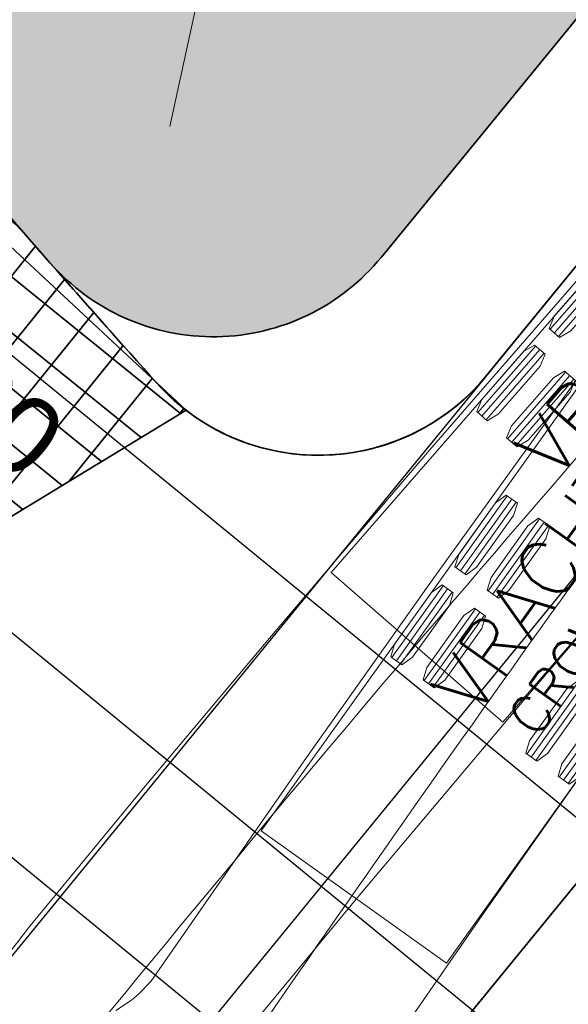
# Model space of a CAD drawing. Header units: metres. Extents: x 93008 to 98406, y 448779 to 454332.
# Tile 66 of 136: x 95638 to 95644, y 451692 to 451704. Entities that reach past the tile are written whole.
import ezdxf
from ezdxf.enums import TextEntityAlignment as Align

# ---------------------------------------------------------------- set-up
doc = ezdxf.new("R2010")
doc.units = ezdxf.units.M
doc.header["$MEASUREMENT"] = 0
doc.layers.add('B-PV-VW-MARKERING_PARKEERVAK-T', color=7, linetype='Continuous', lineweight=25, plot=False)
doc.layers.add('N-PV-VW-MARKERING_PARKEERVAK-T', color=7, linetype='Continuous', lineweight=25, plot=False)
for name, color, linetype, lineweight in [('N-PV-GR-BEPLANTING-A', 7, 'Continuous', 35), ('N-PV-GR-GROENSTROOK-G', 3, 'Continuous', 35), ('N-PV-GW-TALUD-G', 1, 'Continuous', 35), ('N-PV-GW-TALUDARCERING-G', 7, 'Continuous', 18), ('N-PV-VH-VERHARDING-LICHT_OPEN-A', 8, 'Continuous', 35), ('N-PV-VH-VERHARDING-LICHT_OPEN-G', 2, 'Continuous', 35), ('N-PV-VH-VERHARDING_CORTENSSTAAL-G', 32, 'Continuous', 35), ('N-PV-VH-VERHARDING_TEGEL-G', 252, 'Continuous', 35), ('N-PV-VW-MARKERING_PARKEERVAK-G', 7, 'Continuous', 35), ('N-PV-VW-MARKERING_PARKEERVAK-SCHEDING-G', 7, 'Continuous', 35), ('N-PV-VW-MARKERING_SYMBOOL-S', 1, 'Continuous', 25), ('X-XX-AL-PEIL-T18', 10, 'Continuous', 18), ('X-XX-AL-REFERENTIE_AUTOTURN-G', 7, 'Continuous', 18)]:
    doc.layers.add(name, color=color, linetype=linetype, lineweight=lineweight)
doc.layers.add('X-XX-AL-HULPLIJN-G', color=6, linetype='Continuous', plot=False)
doc.styles.add('peil', font='arial.ttf', dxfattribs={"height": 1.8})
doc.styles.get("Standard").update_dxf_attribs({"font": 'arial.ttf'})
doc.styles.add('TSText', font='Simplex.shx')

# ---------------------------------------------------------------- blocks, each defined once
blk = doc.blocks.new('-P')
at = {"layer": 'B-PV-VW-MARKERING_PARKEERVAK-T'}
blk.add_text('P', height=0.5, dxfattribs=at).set_placement((0, 0), align=Align.MIDDLE_CENTER)
blk = doc.blocks.new('inv')
at = {"layer": 'N-PV-VW-MARKERING_SYMBOOL-S'}
h = blk.add_hatch(color=256, dxfattribs=at)
h.dxf.hatch_style = 1
edge = h.paths.add_edge_path()
edge.add_line((-0.3503351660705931, 1.267145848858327), (-0.2630052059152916, 0.1989673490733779))
edge.add_line((-0.2630052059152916, 0.1989673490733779), (0.549895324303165, 0.1989673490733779))
edge.add_line((0.549895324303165, 0.1989673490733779), (0.8545774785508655, -0.5483634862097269))
edge.add_line((0.8545774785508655, -0.5483634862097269), (1.233737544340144, -0.4310641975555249))
edge.add_line((1.233737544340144, -0.4310641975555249), (1.154745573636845, -0.2393251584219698))
edge.add_line((1.154745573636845, -0.2393251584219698), (0.9600467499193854, -0.2949916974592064))
edge.add_line((0.9600467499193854, -0.2949916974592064), (0.6798479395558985, 0.3922858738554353))
edge.add_line((0.6798479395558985, 0.3922858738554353), (-0.06817309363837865, 0.3922858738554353))
edge.add_line((-0.06817309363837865, 0.3922858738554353), (-0.06817309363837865, 0.5502493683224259))
edge.add_line((-0.06817309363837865, 0.5502493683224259), (0.3759095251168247, 0.5502493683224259))
edge.add_line((0.3759095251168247, 0.5502493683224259), (0.3759095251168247, 0.7482466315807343))
edge.add_line((0.3759095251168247, 0.7482466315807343), (-0.129542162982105, 0.7482466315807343))
edge.add_line((-0.129542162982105, 0.7482466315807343), (-0.129542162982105, 1.179516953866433))
edge.add_arc((-0.1721892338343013, 1.394035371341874), 0.2187165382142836, 281.2440147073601, 575.4614546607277)
h = blk.add_hatch(color=256, dxfattribs=at)
h.dxf.hatch_style = 1
edge = h.paths.add_edge_path()
edge.add_line((-0.3607451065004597, 0.4468117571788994), (-0.3756553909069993, 0.7170167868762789))
edge.add_arc((3.941291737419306e-15, -6.689093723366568e-15), 0.8094628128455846, 117.6506885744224, 331.5950395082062)
edge.add_line((0.7120094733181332, -0.3850617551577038), (0.5662733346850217, -0.09545830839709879))
edge.add_arc((3.441691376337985e-15, -8.326672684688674e-17), 0.5742628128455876, 128.9165752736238, 350.43144643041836, ccw=False)
at = {"layer": 'N-PV-VW-MARKERING_SYMBOOL-S', "flags": 128}
for points in [[(-0.3503351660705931, 1.267145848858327), (-0.2630052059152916, 0.1989673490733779), (0.549895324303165, 0.1989673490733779), (0.8545774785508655, -0.5483634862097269), (1.233737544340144, -0.4310641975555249), (1.154745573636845, -0.2393251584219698), (0.9600467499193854, -0.2949916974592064), (0.6798479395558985, 0.3922858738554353), (-0.06817309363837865, 0.3922858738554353), (-0.06817309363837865, 0.5502493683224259), (0.3759095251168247, 0.5502493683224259), (0.3759095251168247, 0.7482466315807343), (-0.129542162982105, 0.7482466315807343), (-0.129542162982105, 1.179516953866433, 3.387743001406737)], [(-0.3607451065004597, 0.4468117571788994), (-0.3756553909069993, 0.7170167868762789, 1.350736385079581), (0.7120094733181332, -0.3850617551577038), (0.5662733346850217, -0.09545830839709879, -1.448431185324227)]]:
    blk.add_lwpolyline(points, format="xyb", close=True, dxfattribs=at)
blk = doc.blocks.new('*U46')
at = {"layer": 'N-PV-VW-MARKERING_PARKEERVAK-G'}
blk.add_lwpolyline([(95.98034076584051, 29.9323671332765), (106.4803407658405, 29.9323671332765), (106.4803407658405, 34.9323671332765), (95.98034076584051, 34.9323671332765)], close=True, dxfattribs=at)
at = {"layer": 'N-PV-VW-MARKERING_PARKEERVAK-SCHEDING-G'}
for p, q in [((99.48034076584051, 29.9323671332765), (99.48034076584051, 34.9323671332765)), ((102.9803407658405, 29.9323671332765), (102.9803407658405, 34.9323671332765)), ((106.4803407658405, 29.9323671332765), (106.4803407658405, 34.9323671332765))]:
    blk.add_line(p, q, dxfattribs=at)
at = {"layer": 'N-PV-VW-MARKERING_PARKEERVAK-T'}
for p in [(97.73676136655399, 30.6988806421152), (101.236761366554, 30.6988806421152), (104.736761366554, 30.6988806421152)]:
    blk.add_blockref('-P', p, dxfattribs=at)
at = {"layer": 'N-PV-VW-MARKERING_SYMBOOL-S'}
for p in [(97.61836606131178, 32.47720509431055), (101.1183660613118, 32.47720509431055), (104.6183660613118, 32.47720509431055)]:
    blk.add_blockref('inv', p, dxfattribs=at)
blk = doc.blocks.new('*U107')
at = {"layer": 'X-XX-AL-REFERENTIE_AUTOTURN-G', "color": 3, "linetype": 'Continuous', "ltscale": 0.3048, "transparency": 33554687, "flags": 128}
blk.add_lwpolyline([(95633.37178710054, 451693.6108672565), (95634.67030162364, 451695.2696724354), (95634.86052345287, 451695.5029755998), (95634.98056794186, 451695.6647522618), (95636.32667009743, 451697.2943022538), (95637.75577982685, 451698.9987988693), (95639.59820120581, 451701.1598378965), (95641.46194222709, 451703.305428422), (95642.67031986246, 451704.6754258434), (95643.95426146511, 451706.1133318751), (95645.05746130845, 451707.3335479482), (95645.2063916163, 451707.4712590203), (95645.29452719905, 451707.5952072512), (95647.27040269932, 451705.8746503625), (95645.2782709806, 451703.5869002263), (95642.34099494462, 451700.2125779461), (95640.68413021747, 451698.2849654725), (95638.7862772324, 451696.0365763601), (95636.85655043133, 451693.7047875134)], dxfattribs=at)
blk = doc.blocks.new('*U109')
at = {"layer": 'X-XX-AL-REFERENTIE_AUTOTURN-G', "color": 2, "linetype": 'Continuous', "ltscale": 0.3048, "transparency": 33554687}
for p, q in [((-6.887, 1.246500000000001), (-7.903, 1.246500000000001)), ((-5.617, 1.246500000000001), (-6.633, 1.246500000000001)), ((-6.887, 1.183000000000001), (-7.903, 1.183000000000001)), ((-5.617, 1.183000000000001), (-6.633, 1.183000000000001)), ((-6.887, 1.119500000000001), (-7.903, 1.119500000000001)), ((-5.617, 1.119500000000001), (-6.633, 1.119500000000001)), ((-6.887, 0.7893000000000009), (-7.903, 0.789300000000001)), ((-6.887, 0.7258000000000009), (-7.903, 0.725800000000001)), ((-5.617, 0.7893000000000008), (-6.633, 0.7893000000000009)), ((-5.617, 0.7258000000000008), (-6.633, 0.7258000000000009)), ((-6.887, 0.6623000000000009), (-7.903, 0.662300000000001)), ((-5.617, 0.6623000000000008), (-6.633, 0.6623000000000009)), ((-6.887, -0.6622999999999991), (-7.903, -0.662299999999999)), ((-5.617, -0.6622999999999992), (-6.633, -0.6622999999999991)), ((-6.887, -0.7257999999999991), (-7.903, -0.725799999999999)), ((-6.887, -0.7892999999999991), (-7.903, -0.789299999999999)), ((-5.617, -0.7257999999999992), (-6.633, -0.7257999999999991)), ((-5.617, -0.7892999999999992), (-6.633, -0.7892999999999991)), ((-6.887, -1.119499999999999), (-7.903, -1.119499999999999)), ((-5.617, -1.119499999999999), (-6.633, -1.119499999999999)), ((-6.887, -1.182999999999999), (-7.903, -1.182999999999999)), ((-5.617, -1.182999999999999), (-6.633, -1.182999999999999)), ((-6.887, -1.246499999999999), (-7.903, -1.246499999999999)), ((-5.617, -1.246499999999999), (-6.633, -1.246499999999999))]:
    blk.add_line(p, q, dxfattribs=at)
at = {"layer": 'X-XX-AL-REFERENTIE_AUTOTURN-G', "color": 254, "linetype": 'Continuous', "lineweight": 0, "ltscale": 0.3048, "transparency": 33554687}
blk.add_lwpolyline([(8.021436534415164e-17, 1.31), (-10.4, 1.310000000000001), (-10.4, -1.309999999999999), (0, -1.309999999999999), (8.021436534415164e-17, 1.31), (8.021436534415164e-17, 1.31)], close=True, dxfattribs=at)
at = {"layer": 'X-XX-AL-REFERENTIE_AUTOTURN-G', "color": 254, "linetype": 'Continuous', "ltscale": 0.3048, "transparency": 33554687, "flags": 128}
for points in [[(-6.887, 1.262248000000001), (-6.887, 1.103752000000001), (-7.02924, 1.056000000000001), (-7.760759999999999, 1.056000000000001), (-7.903, 1.103752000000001), (-7.903, 1.262248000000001), (-7.760759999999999, 1.310000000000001), (-7.02924, 1.310000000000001)], [(-5.617, 1.262248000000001), (-5.617, 1.103752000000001), (-5.75924, 1.056000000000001), (-6.49076, 1.056000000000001), (-6.633, 1.103752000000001), (-6.633, 1.262248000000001), (-6.49076, 1.310000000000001), (-5.75924, 1.310000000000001)], [(-6.887, 0.8050480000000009), (-6.887, 0.6465520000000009), (-7.02924, 0.5988000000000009), (-7.760759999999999, 0.5988000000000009), (-7.903, 0.646552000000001), (-7.903, 0.805048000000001), (-7.760759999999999, 0.8528000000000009), (-7.02924, 0.8528000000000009)], [(-5.617, 0.8050480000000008), (-5.617, 0.6465520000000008), (-5.75924, 0.5988000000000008), (-6.49076, 0.5988000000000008), (-6.633, 0.6465520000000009), (-6.633, 0.8050480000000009), (-6.49076, 0.8528000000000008), (-5.75924, 0.8528000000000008)], [(-6.887, -0.6465519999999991), (-6.887, -0.8050479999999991), (-7.02924, -0.8527999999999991), (-7.760759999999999, -0.8527999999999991), (-7.903, -0.805047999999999), (-7.903, -0.646551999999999), (-7.760759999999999, -0.5987999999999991), (-7.02924, -0.5987999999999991)], [(-5.617, -0.6465519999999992), (-5.617, -0.8050479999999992), (-5.75924, -0.8527999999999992), (-6.49076, -0.8527999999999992), (-6.633, -0.8050479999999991), (-6.633, -0.6465519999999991), (-6.49076, -0.5987999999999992), (-5.75924, -0.5987999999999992)], [(-6.887, -1.103751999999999), (-6.887, -1.262247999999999), (-7.02924, -1.309999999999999), (-7.760759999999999, -1.309999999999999), (-7.903, -1.262247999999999), (-7.903, -1.103751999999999), (-7.760759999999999, -1.055999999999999), (-7.02924, -1.055999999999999)], [(-5.617, -1.103751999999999), (-5.617, -1.262247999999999), (-5.75924, -1.309999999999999), (-6.49076, -1.309999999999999), (-6.633, -1.262247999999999), (-6.633, -1.103751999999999), (-6.49076, -1.055999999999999), (-5.75924, -1.055999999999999)]]:
    blk.add_lwpolyline(points, close=True, dxfattribs=at)
blk = doc.blocks.new('*U108')
at = {"layer": 'X-XX-AL-REFERENTIE_AUTOTURN-G', "color": 2, "linetype": 'Continuous', "ltscale": 0.3048, "transparency": 33554687}
for p, q in [((-0.5975558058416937, 1.198275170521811), (-1.278107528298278, 0.4438844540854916)), ((-0.5504063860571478, 1.155740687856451), (-1.230958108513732, 0.4013499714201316)), ((-0.5032569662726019, 1.113206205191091), (-1.183808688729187, 0.3588154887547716)), ((1.183849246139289, -0.3588624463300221), (0.5032060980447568, -1.113170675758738)), ((1.230993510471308, -0.4014026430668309), (0.5503503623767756, -1.155710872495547)), ((1.278137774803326, -0.4439428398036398), (0.5974946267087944, -1.198251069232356))]:
    blk.add_line(p, q, dxfattribs=at)
at = {"layer": 'X-XX-AL-REFERENTIE_AUTOTURN-G', "color": 254, "linetype": 'Continuous', "ltscale": 0.3048, "transparency": 33554687, "flags": 128}
for points in [[(-0.6092488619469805, 1.208823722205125), (-0.4915639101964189, 1.102657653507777), (-0.5513847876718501, 0.9650570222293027), (-1.041382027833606, 0.4218957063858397), (-1.172115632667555, 0.3482669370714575), (-1.289800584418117, 0.4544330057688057), (-1.229979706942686, 0.5920336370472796), (-0.7399824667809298, 1.135194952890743)], [(1.172157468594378, -0.348312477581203), (1.289829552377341, -0.4544928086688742), (1.22999199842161, -0.5920861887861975), (0.7399289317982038, -1.135188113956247), (0.6091864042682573, -1.20880103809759), (0.4915143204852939, -1.102620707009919), (0.5513518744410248, -0.9650273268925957), (1.041414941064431, -0.4219254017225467)]]:
    blk.add_lwpolyline(points, close=True, dxfattribs=at)
at = {"rotation": 48.95123723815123}
blk.add_blockref('*U109', (0.9193815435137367, 1.055811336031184), dxfattribs=at)
at = {"layer": 'X-XX-AL-REFERENTIE_AUTOTURN-G', "color": 4, "transparency": 33554687, "style": 'TSText'}
for s, height, p in [('VRACHTAUTO', 0.655, (-2.781966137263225, -2.616292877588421)), ('CROW 2004 (NL)', 0.4366666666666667, (-2.164505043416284, -3.153966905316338)), ('(c) 2020 Transoft Solutions, Inc. All rights reserved.', 0.0262, (-2.495464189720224, -2.865773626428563))]:
    blk.add_text(s, height=height, rotation=48.95123723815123, dxfattribs=at).set_placement(p, align=Align.MIDDLE_CENTER)
blk = doc.blocks.new('*U86')
at = {"layer": 'X-XX-AL-REFERENTIE_AUTOTURN-G', "color": 6, "linetype": 'Continuous', "ltscale": 0.3048, "transparency": 33554687}
blk.add_arc((95873.19796560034, 451500.1195233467), 306.86068546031, 137.9422569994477, 140.8703036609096, dxfattribs=at)
for name, p in [('*U107', (0, 0)), ('*U108', (95645.36308340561, 451705.6791174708))]:
    blk.add_blockref(name, p)
blk = doc.blocks.new('*U133')
at = {"layer": 'X-XX-AL-REFERENTIE_AUTOTURN-G', "color": 3, "linetype": 'Continuous', "ltscale": 0.3048, "transparency": 33554687, "flags": 128}
blk.add_lwpolyline([(95635.9882881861, 451694.7148061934), (95636.16669441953, 451694.8340181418), (95636.2470361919, 451694.9002701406), (95636.38883101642, 451695.0469007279), (95638.18284088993, 451697.6238303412), (95639.64744518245, 451699.6927563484), (95641.24925612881, 451701.9140125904), (95642.87061465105, 451704.1198135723), (95643.49031920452, 451704.9508124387), (95643.62557075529, 451705.1019744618), (95643.70698083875, 451705.2414333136), (95645.83874549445, 451703.7182854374), (95641.288808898, 451697.3473398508), (95640.2341410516, 451695.8508037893), (95639.13167361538, 451694.2652531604)], dxfattribs=at)
blk = doc.blocks.new('*U135')
at = {"layer": 'X-XX-AL-REFERENTIE_AUTOTURN-G', "color": 2, "linetype": 'Continuous', "ltscale": 0.3048, "transparency": 33554687}
for p, q in [((-6.887, 1.246500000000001), (-7.903, 1.246500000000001)), ((-5.617, 1.246500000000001), (-6.633, 1.246500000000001)), ((-6.887, 1.183000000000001), (-7.903, 1.183000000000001)), ((-5.617, 1.183000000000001), (-6.633, 1.183000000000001)), ((-6.887, 1.119500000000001), (-7.903, 1.119500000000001)), ((-5.617, 1.119500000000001), (-6.633, 1.119500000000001)), ((-6.887, 0.7893000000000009), (-7.903, 0.789300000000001)), ((-6.887, 0.7258000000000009), (-7.903, 0.725800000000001)), ((-5.617, 0.7893000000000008), (-6.633, 0.7893000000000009)), ((-5.617, 0.7258000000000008), (-6.633, 0.7258000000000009)), ((-6.887, 0.6623000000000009), (-7.903, 0.662300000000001)), ((-5.617, 0.6623000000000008), (-6.633, 0.6623000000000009)), ((-6.887, -0.6622999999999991), (-7.903, -0.662299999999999)), ((-5.617, -0.6622999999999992), (-6.633, -0.6622999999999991)), ((-6.887, -0.7257999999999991), (-7.903, -0.725799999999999)), ((-6.887, -0.7892999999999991), (-7.903, -0.789299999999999)), ((-5.617, -0.7257999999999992), (-6.633, -0.7257999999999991)), ((-5.617, -0.7892999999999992), (-6.633, -0.7892999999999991)), ((-6.887, -1.119499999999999), (-7.903, -1.119499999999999)), ((-5.617, -1.119499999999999), (-6.633, -1.119499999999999)), ((-6.887, -1.182999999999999), (-7.903, -1.182999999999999)), ((-5.617, -1.182999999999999), (-6.633, -1.182999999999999)), ((-6.887, -1.246499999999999), (-7.903, -1.246499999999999)), ((-5.617, -1.246499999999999), (-6.633, -1.246499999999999))]:
    blk.add_line(p, q, dxfattribs=at)
at = {"layer": 'X-XX-AL-REFERENTIE_AUTOTURN-G', "color": 254, "linetype": 'Continuous', "lineweight": 0, "ltscale": 0.3048, "transparency": 33554687}
blk.add_lwpolyline([(8.021436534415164e-17, 1.31), (-10.4, 1.310000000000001), (-10.4, -1.309999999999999), (0, -1.309999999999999), (8.021436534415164e-17, 1.31), (8.021436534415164e-17, 1.31)], close=True, dxfattribs=at)
at = {"layer": 'X-XX-AL-REFERENTIE_AUTOTURN-G', "color": 254, "linetype": 'Continuous', "ltscale": 0.3048, "transparency": 33554687, "flags": 128}
for points in [[(-6.887, 1.262248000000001), (-6.887, 1.103752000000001), (-7.02924, 1.056000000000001), (-7.760759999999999, 1.056000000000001), (-7.903, 1.103752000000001), (-7.903, 1.262248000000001), (-7.760759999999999, 1.310000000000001), (-7.02924, 1.310000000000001)], [(-5.617, 1.262248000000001), (-5.617, 1.103752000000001), (-5.75924, 1.056000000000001), (-6.49076, 1.056000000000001), (-6.633, 1.103752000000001), (-6.633, 1.262248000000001), (-6.49076, 1.310000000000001), (-5.75924, 1.310000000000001)], [(-6.887, 0.8050480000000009), (-6.887, 0.6465520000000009), (-7.02924, 0.5988000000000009), (-7.760759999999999, 0.5988000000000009), (-7.903, 0.646552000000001), (-7.903, 0.805048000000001), (-7.760759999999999, 0.8528000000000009), (-7.02924, 0.8528000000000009)], [(-5.617, 0.8050480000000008), (-5.617, 0.6465520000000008), (-5.75924, 0.5988000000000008), (-6.49076, 0.5988000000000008), (-6.633, 0.6465520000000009), (-6.633, 0.8050480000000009), (-6.49076, 0.8528000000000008), (-5.75924, 0.8528000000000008)], [(-6.887, -0.6465519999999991), (-6.887, -0.8050479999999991), (-7.02924, -0.8527999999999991), (-7.760759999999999, -0.8527999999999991), (-7.903, -0.805047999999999), (-7.903, -0.646551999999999), (-7.760759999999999, -0.5987999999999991), (-7.02924, -0.5987999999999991)], [(-5.617, -0.6465519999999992), (-5.617, -0.8050479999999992), (-5.75924, -0.8527999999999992), (-6.49076, -0.8527999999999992), (-6.633, -0.8050479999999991), (-6.633, -0.6465519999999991), (-6.49076, -0.5987999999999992), (-5.75924, -0.5987999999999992)], [(-6.887, -1.103751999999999), (-6.887, -1.262247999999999), (-7.02924, -1.309999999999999), (-7.760759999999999, -1.309999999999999), (-7.903, -1.262247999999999), (-7.903, -1.103751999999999), (-7.760759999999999, -1.055999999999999), (-7.02924, -1.055999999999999)], [(-5.617, -1.103751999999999), (-5.617, -1.262247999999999), (-5.75924, -1.309999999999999), (-6.49076, -1.309999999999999), (-6.633, -1.262247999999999), (-6.633, -1.103751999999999), (-6.49076, -1.055999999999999), (-5.75924, -1.055999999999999)]]:
    blk.add_lwpolyline(points, close=True, dxfattribs=at)
blk = doc.blocks.new('*U134')
at = {"layer": 'X-XX-AL-REFERENTIE_AUTOTURN-G', "color": 2, "linetype": 'Continuous', "ltscale": 0.3048, "transparency": 33554687}
for p, q in [((-0.7094661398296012, 1.135378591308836), (-1.314923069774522, 0.3194877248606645)), ((-0.6584729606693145, 1.097537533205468), (-1.263929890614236, 0.2816466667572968)), ((-0.6074797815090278, 1.059696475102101), (-1.212936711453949, 0.2438056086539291)), ((1.212983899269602, -0.2438507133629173), (0.6074229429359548, -1.059664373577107)), ((1.263972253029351, -0.2816982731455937), (0.6584112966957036, -1.097511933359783)), ((1.3149606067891, -0.3195458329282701), (0.7093996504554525, -1.13535949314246))]:
    blk.add_line(p, q, dxfattribs=at)
at = {"layer": 'X-XX-AL-REFERENTIE_AUTOTURN-G', "color": 254, "linetype": 'Continuous', "ltscale": 0.3048, "transparency": 33554687, "flags": 128}
for points in [[(-0.7221124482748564, 1.144763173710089), (-0.5948334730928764, 1.050311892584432), (-0.6412505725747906, 0.9076306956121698), (-1.077179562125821, 0.3201892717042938), (-1.200290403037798, 0.2344210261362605), (-1.327569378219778, 0.3288723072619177), (-1.281152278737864, 0.4715535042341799), (-0.8452232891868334, 1.058994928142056)], [(1.2003387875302, -0.2344645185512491), (1.327605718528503, -0.3289320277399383), (1.281170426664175, -0.4716073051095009), (0.8451665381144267, -1.058993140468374), (0.722044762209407, -1.14474568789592), (0.5947778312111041, -1.050278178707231), (0.6412131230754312, -0.9076029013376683), (1.07721701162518, -0.3202170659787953)]]:
    blk.add_lwpolyline(points, close=True, dxfattribs=at)
at = {"rotation": 54.45415711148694}
blk.add_blockref('*U135', (0.8138958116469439, 1.139110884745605), dxfattribs=at)
at = {"layer": 'X-XX-AL-REFERENTIE_AUTOTURN-G', "color": 4, "transparency": 33554687, "style": 'TSText'}
for s, height, p in [('VRACHTAUTO', 0.655, (-2.51825164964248, -2.871015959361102)), ('CROW 2004 (NL)', 0.4366666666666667, (-1.852075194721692, -3.346999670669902)), ('(c) 2020 Transoft Solutions, Inc. All rights reserved.', 0.0262, (-2.209145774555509, -3.091872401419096))]:
    blk.add_text(s, height=height, rotation=54.45415711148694, dxfattribs=at).set_placement(p, align=Align.MIDDLE_CENTER)
blk = doc.blocks.new('*U112')
at = {"layer": 'X-XX-AL-REFERENTIE_AUTOTURN-G', "color": 6, "linetype": 'Continuous', "ltscale": 0.3048, "transparency": 33554687}
blk.add_arc((95884.4955589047, 451524.8194702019), 299.5458206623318, 143.4179602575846, 145.7924887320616, dxfattribs=at)
for name, p in [('*U133', (0, 0)), ('*U134', (95643.95896735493, 451703.3407484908))]:
    blk.add_blockref(name, p)

msp = doc.modelspace()

# ---------------------------------------------------------------- hatches: boundary and pattern name
at = {"layer": 'N-PV-GR-BEPLANTING-A'}
h = msp.add_hatch(dxfattribs=at)
h.set_pattern_fill('SAND', color=256, scale=3, angle=-44.99999999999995)
h.set_pattern_definition([(315.0000000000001, (1.272792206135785, 0.5939696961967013), (2.163746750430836, -0.3394112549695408), [0, -0.72, 0, -0.96, 0, -1.68]), (325.0000000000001, (3.118340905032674, 0.7000357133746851), (2.462758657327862, 1.058923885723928), [0, -1.86, 0, -0.42, 0, -1.59]), (335.0000000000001, (2.184959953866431, 1.209152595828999), (2.506027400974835, 1.611932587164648), [0, -1.29, 0, -0.8699999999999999, 0, -1.89]), (345.0000000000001, (2.800142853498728, 0.1697056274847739), (1.745057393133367, 1.644376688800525), [0, -1.68, 0, -2.13, 0, -1.53]), (355.0000000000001, (2.227386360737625, 0.3181980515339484), (2.394213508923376, 1.205919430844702), [0, -1.23, 0, -0.9899999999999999, 0, -1.71]), (5.000000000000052, (2.906208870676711, -0.7848885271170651), (0.999698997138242, 1.653421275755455), [0, -0.36, 0, -2.37, 0, -1.41]), (15.00000000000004, (2.291025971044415, -0.5939696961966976), (1.971862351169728, 2.609264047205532), [0, -0.45, 0, -1.41, 0, -1.62]), (25.00000000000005, (1.569777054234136, -0.2969848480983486), (0.6131130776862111, 1.808560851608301), [0, -0.84, 0, -0.9599999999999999, 0, -2.19]), (35.00000000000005, (1.506137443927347, -0.6576093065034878), (0.7812364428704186, 2.231696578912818), [0, -1.08, 0, -1.29]), (45.00000000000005, (2.20617315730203, -1.781909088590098), (-0.4454772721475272, 2.397091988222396), [0, -1.65, 0, -0.9299999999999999, 0, -2.19]), (55.00000000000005, (0.6363961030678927, 0.2121320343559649), (-0.714931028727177, 1.855659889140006), [0, -0.8400000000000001, 0, -1.74, 0, -1.98]), (65.00000000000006, (1.060660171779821, 0.2121320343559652), (-0.2798065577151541, 2.381366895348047), [0, -1.44, 0, -1.14, 0, -1.59]), (75.00000000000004, (1.48492424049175, 0.2121320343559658), (-1.2453374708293, 2.538825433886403), [0, -1.98, 0, -0.63, 0, -2.28]), (85.00000000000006, (1.909188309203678, 0.2121320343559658), (-1.414361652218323, 1.388553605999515), [0, -1.14, 0, -0.42, 0, -2.34]), (95.00000000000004, (2.333452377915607, 0.2121320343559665), (-2.486851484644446, 1.920564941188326), [0, -0.33, 0, -1.74, 0, -1.44]), (105.0000000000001, (2.757716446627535, 0.2121320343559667), (-2.41098874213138, 1.000066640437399), [0, -0.8400000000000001, 0, -0.99, 0, -1.92]), (115, (3.181980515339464, 0.2121320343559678), (-3.276486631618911, 0.921648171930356), [0, -1.77, 0, -0.7199999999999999, 0, -1.23]), (125.0000000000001, (3.606244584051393, 0.2121320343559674), (-2.09640898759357, -0.03961510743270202), [0, -1.14, 0, -0.66, 0, -2.31])])
edge = h.paths.add_edge_path()
edge.add_line((95669.80074529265, 451735.1460577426), (95667.37742715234, 451737.1044339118))
edge.add_line((95667.37742715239, 451737.1044339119), (95665.80606422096, 451735.1600108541))
edge.add_line((95665.80606422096, 451735.1600108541), (95666.28495349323, 451734.7730020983))
edge.add_line((95666.28495349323, 451734.7730020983), (95650.30507959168, 451714.9993146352))
edge.add_arc((95646.41622159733, 451718.1420496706), 5.000000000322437, 263.09356292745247, 321.05699547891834, ccw=False)
edge.add_arc((95651.22615649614, 451757.8518032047), 44.99999999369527, 243.4946205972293, 263.09356292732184, ccw=False)
edge.add_arc((95630.0399999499, 451715.3689361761), 2.472594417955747, 63.49462059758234, 214.8890009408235)
edge.add_arc((95751.0510797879, 451799.7529035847), 150.0000000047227, 214.8890009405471, 221.2421910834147)
edge.add_arc((95640.1414544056, 451702.5145109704), 2.500000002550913, 221.242191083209, 320.7074838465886)
edge.add_line((95642.07626174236, 451700.931311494), (95648.07048178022, 451708.2567692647))
edge.add_line((95648.07048178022, 451708.2567692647), (95669.80074529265, 451735.1460577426))
at = {"layer": 'N-PV-VH-VERHARDING-LICHT_OPEN-A'}
h = msp.add_hatch(dxfattribs=at)
h.set_pattern_fill('ANSI37', color=256, scale=4, angle=-44.99999999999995)
h.set_pattern_definition([(321.0569954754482, (95605.26954660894, 451736.0074012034), (0.3142735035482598, 0.3888857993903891), []), (51.05699547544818, (95605.26954660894, 451736.0074012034), (-0.388885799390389, 0.3142735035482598), [])])
edge = h.paths.add_edge_path()
edge.add_line((95691.57154097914, 451766.0629284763), (95661.91642631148, 451790.0283620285))
edge.add_arc((95648.0883921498, 451772.9173868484), 22.00000000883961, 51.0569954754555, 69.39580322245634)
edge.add_arc((95653.01513511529, 451786.0218595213), 7.999999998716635, 69.39580322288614, 100.6054100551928)
edge.add_arc((95647.86189858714, 451813.5435628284), 19.9999999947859, 271.71568910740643, 280.60541005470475, ccw=False)
edge.add_arc((95648.38584769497, 451796.0514080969), 2.499999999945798, 159.3028235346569, 271.7156891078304, ccw=False)
edge.add_line((95646.04719407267, 451796.9349799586), (95646.3897878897, 451797.8417633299))
edge.add_line((95646.3897878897, 451797.8417633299), (95644.51886499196, 451798.5486208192))
edge.add_line((95644.51886499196, 451798.5486208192), (95644.20133363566, 451797.7081732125))
edge.add_arc((95642.79835930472, 451798.2375534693), 1.499526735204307, 232.547305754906, 339.32714885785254, ccw=False)
edge.add_arc((95661.16345423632, 451822.2123709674), 31.70000000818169, 193.823146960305, 232.5473057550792, ccw=False)
edge.add_arc((95604.64905219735, 451808.306891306), 26.50000001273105, 13.82314696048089, 36.53564190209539)
edge.add_arc((95628.35190940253, 451825.8689117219), 3.00000000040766, 159.3028235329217, 216.5356419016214, ccw=False)
edge.add_line((95625.54552505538, 451826.9291979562), (95625.6952940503, 451827.3256091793))
edge.add_line((95625.6952940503, 451827.3256091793), (95623.82437115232, 451828.0324666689))
edge.add_line((95623.82437115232, 451828.0324666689), (95623.51402654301, 451827.2110410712))
edge.add_arc((95620.70764219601, 451828.2713273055), 3.000000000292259, 264.2597440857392, 339.3028235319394, ccw=False)
edge.add_arc((95616.6068693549, 451787.4769199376), 38.00000012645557, 84.2597440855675, 124.546657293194)
edge.add_line((95595.05793742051, 451818.7761777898), (95596.19209173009, 451817.1288484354))
edge.add_arc((95616.60686930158, 451787.4769200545), 35.99999999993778, 83.89238061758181, 124.54665732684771, ccw=False)
edge.add_arc((95637.96345792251, 451735.4021177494), 89.60128104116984, 101.2799789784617, 113.6679445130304)
edge.add_arc((95606.827434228, 451806.439918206), 12.03955681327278, 113.6679445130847, 192.6323898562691)
edge.add_arc((95584.34558935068, 451801.4012845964), 10.99999999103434, -37.80994357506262, 12.63238985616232, ccw=False)
edge.add_arc((95589.48090544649, 451797.4164974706), 4.500000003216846, 264.61707664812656, 322.1900564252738, ccw=False)
edge.add_line((95589.05875329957, 451792.9363426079), (95588.73808621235, 451792.966558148))
edge.add_line((95588.73808621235, 451792.966558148), (95588.55046303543, 451790.9753782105))
edge.add_line((95588.55046303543, 451790.9753782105), (95590.9734838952, 451790.7470639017))
edge.add_arc((95590.78586071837, 451788.755883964), 2.000000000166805, -13.504645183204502, 84.61707663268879, ccw=False)
edge.add_arc((95578.14529787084, 451791.7916985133), 14.99999996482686, 340.87712679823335, 346.4953548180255, ccw=False)
edge.add_arc((95578.1452978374, 451791.7916985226), 14.99999999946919, 316.91313189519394, 340.87712680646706, ccw=False)
edge.add_arc((95578.14529800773, 451791.7916983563), 14.99999976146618, 315.0279413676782, 316.91313191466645, ccw=False)
edge.add_arc((95590.8775554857, 451779.0740490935), 2.995805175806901, 135.0576540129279, 218.4571861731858)
edge.add_arc((95678.49558118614, 451848.8452592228), 114.9999999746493, 218.5287854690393, 225.6390603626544)
edge.add_arc((95594.5944493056, 451763.0513196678), 5.000000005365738, 32.10124185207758, 45.639060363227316, ccw=False)
edge.add_line((95598.83000132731, 451765.708404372), (95600.11884994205, 451763.6539025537))
edge.add_arc((95589.95352510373, 451757.2768992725), 11.99999999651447, 11.603098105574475, 32.10124185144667, ccw=False)
edge.add_arc((95566.73784796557, 451752.5100969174), 35.70000146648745, -9.066396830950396, 11.603098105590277, ccw=False)
edge.add_arc((95599.02930851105, 451747.3572654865), 2.999999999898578, 258.99350302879, 350.9336031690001, ccw=False)
edge.add_arc((95612.01188920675, 451814.1064422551), 71.00000000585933, 245.84893109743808, 258.9935030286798, ccw=False)
edge.add_arc((95584.19010228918, 451752.0584916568), 3.000000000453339, 174.5842639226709, 245.8489301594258, ccw=False)
edge.add_arc((95568.26152498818, 451753.568599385), 13.00000000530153, 338.1934815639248, 354.5842642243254, ccw=False)
edge.add_arc((95589.68533323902, 451745.0056152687), 10.07172169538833, 158.2397241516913, 182.2053840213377)
edge.add_arc((95581.6209550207, 451744.6396341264), 1.999999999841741, 68.4867695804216, 180.6186894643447, ccw=False)
edge.add_arc((95539.08189156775, 451636.7210160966), 118.0000001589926, 60.00120711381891, 68.48676958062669, ccw=False)
edge.add_arc((95597.07977515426, 451737.1811850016), 1.99999999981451, -28.23188825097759, 60.001207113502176, ccw=False)
edge.add_arc((95586.5072913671, 451742.8576792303), 14.00000000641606, 310.45524532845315, 331.7681117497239, ccw=False)
edge.add_arc((95592.34697633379, 451736.0094619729), 5.000000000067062, 300.8574853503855, 310.45524532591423, ccw=False)
edge.add_line((95594.91149837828, 451731.7172333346), (95614.28549258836, 451715.8640250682))
edge.add_line((95614.28549258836, 451715.8640250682), (95616.00718750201, 451717.9680858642))
edge.add_arc((95618.32895630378, 451716.0682464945), 2.999999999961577, 43.65346851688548, 140.7074838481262, ccw=False)
edge.add_arc((95511.97034146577, 451614.5948753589), 149.9999999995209, 34.54277535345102, 43.65346851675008, ccw=False)
edge.add_arc((95633.4665482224, 451698.2305241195), 2.500000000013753, -58.73051882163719, 34.54277535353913, ccw=False)
edge.add_line((95634.76420799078, 451696.0936855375), (95639.82826766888, 451699.1689887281))
edge.add_arc((95641.35170371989, 451701.1511952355), 2.500000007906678, 221.950333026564, 232.4557169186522, ccw=False)
edge.add_arc((95751.05107979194, 451799.7529035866), 150.0000000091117, 214.8890009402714, 221.9503330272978, ccw=False)
edge.add_arc((95630.03999994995, 451715.3689361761), 2.472594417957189, 63.49462059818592, 214.8890009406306, ccw=False)
edge.add_arc((95651.226156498, 451757.8518032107), 44.9999999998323, 243.4946205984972, 263.0935629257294)
edge.add_arc((95646.4162215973, 451718.1420496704), 5.000000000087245, 263.0935629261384, 321.0569954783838)
edge.add_line((95650.30507959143, 451714.9993146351), (95666.28494877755, 451734.772996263))
edge.add_line((95666.28494877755, 451734.772996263), (95664.25051658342, 451736.4170993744))
edge.add_line((95664.25051658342, 451736.4170993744), (95664.24954115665, 451736.4178154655))
edge.add_line((95664.24954115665, 451736.4178154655), (95648.54233257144, 451716.981527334))
edge.add_line((95648.54233257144, 451716.981527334), (95645.36148006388, 451719.5520960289))
edge.add_line((95645.36148006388, 451719.5520960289), (95645.50604587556, 451719.7309834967))
edge.add_line((95645.50604587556, 451719.7309834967), (95642.78361194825, 451721.9310865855))
edge.add_line((95642.78361194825, 451721.9310865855), (95642.6390461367, 451721.7521991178))
edge.add_line((95642.6390461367, 451721.7521991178), (95642.17238317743, 451722.129327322))
edge.add_line((95642.17238317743, 451722.129327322), (95642.31694898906, 451722.3082147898))
edge.add_line((95642.31694898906, 451722.3082147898), (95637.33932742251, 451726.3308213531))
edge.add_line((95637.33932742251, 451726.3308213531), (95637.19464494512, 451726.1520281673))
edge.add_line((95637.19464494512, 451726.1520281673), (95636.72786532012, 451726.5292506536))
edge.add_line((95636.72786532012, 451726.5292506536), (95636.87243113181, 451726.7081381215))
edge.add_line((95636.87243113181, 451726.7081381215), (95634.77256448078, 451728.4051207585))
edge.add_line((95634.77256448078, 451728.4051207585), (95634.6282320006, 451728.2260447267))
edge.add_line((95634.6282320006, 451728.2260447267), (95634.14966913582, 451728.6127897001))
edge.add_line((95634.14966913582, 451728.6127897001), (95628.10933239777, 451721.1384046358))
edge.add_line((95628.10933239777, 451721.1384046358), (95612.4683455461, 451733.7784849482))
edge.add_line((95612.4683455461, 451733.7784849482), (95610.68641478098, 451731.5735024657))
edge.add_line((95610.68641478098, 451731.5735024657), (95608.77115221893, 451733.1212994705))
edge.add_line((95608.77115221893, 451733.1212994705), (95608.8968616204, 451733.2768537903))
edge.add_line((95608.8968616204, 451733.2768537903), (95607.28298555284, 451734.5810888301))
edge.add_line((95607.28298555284, 451734.5810888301), (95607.15727615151, 451734.4255345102))
edge.add_line((95607.15727615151, 451734.4255345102), (95605.2420135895, 451735.9733315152))
edge.add_line((95605.2420135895, 451735.9733315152), (95612.16231613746, 451744.536596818))
edge.add_line((95612.16231613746, 451744.536596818), (95612.23464889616, 451744.4781419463))
edge.add_line((95612.23464889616, 451744.4781419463), (95613.38174718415, 451745.897575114))
edge.add_line((95613.38174718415, 451745.897575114), (95606.3289143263, 451751.5972393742))
edge.add_line((95606.3289143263, 451751.5972393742), (95606.66543839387, 451752.0136582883))
edge.add_line((95606.66543839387, 451752.0136582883), (95606.66154953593, 451752.0168010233))
edge.add_line((95606.66154953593, 451752.0168010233), (95607.86157148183, 451753.5017225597))
edge.add_line((95607.86157148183, 451753.5017225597), (95609.15109038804, 451755.0894338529))
edge.add_line((95609.15109038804, 451755.0894338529), (95609.85108482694, 451754.5237415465))
edge.add_line((95609.85108482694, 451754.5237415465), (95611.64558653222, 451756.744279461))
edge.add_line((95611.64558653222, 451756.744279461), (95610.9455920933, 451757.3099717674))
edge.add_line((95610.9455920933, 451757.3099717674), (95611.53139790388, 451758.0348548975))
edge.add_line((95611.53139790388, 451758.0348548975), (95611.74139623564, 451757.8651472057))
edge.add_line((95611.74139623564, 451757.8651472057), (95613.02111794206, 451759.4486901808))
edge.add_line((95613.02111794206, 451759.4486901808), (95612.81111961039, 451759.6183978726))
edge.add_line((95612.81111961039, 451759.6183978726), (95614.71781695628, 451761.9777680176))
edge.add_line((95614.71781695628, 451761.9777680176), (95611.08562359, 451764.9130825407))
edge.add_line((95611.08562359, 451764.9130825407), (95611.13747871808, 451764.9772486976))
edge.add_line((95611.13747871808, 451764.9772486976), (95611.03247955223, 451765.0621025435))
edge.add_line((95611.03247955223, 451765.0621025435), (95611.0010522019, 451765.0232139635))
edge.add_line((95611.0010522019, 451765.0232139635), (95610.89994189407, 451765.1049250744))
edge.add_line((95610.89994189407, 451765.1049250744), (95608.78271641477, 451766.8840794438))
edge.add_line((95608.78271641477, 451766.8840794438), (95608.74940342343, 451766.8428575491))
edge.add_line((95608.74940342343, 451766.8428575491), (95608.54718280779, 451767.006279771))
edge.add_line((95608.54718280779, 451767.006279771), (95606.47273476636, 451768.7508640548))
edge.add_line((95606.47273476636, 451768.7508640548), (95606.43942177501, 451768.7096421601))
edge.add_line((95606.43942177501, 451768.7096421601), (95606.23720115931, 451768.8730643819))
edge.add_line((95606.23720115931, 451768.8730643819), (95604.13941997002, 451770.6365050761))
edge.add_line((95604.13941997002, 451770.6365050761), (95604.10610697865, 451770.5952831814))
edge.add_line((95604.10610697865, 451770.5952831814), (95603.90388636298, 451770.7587054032))
edge.add_line((95603.90388636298, 451770.7587054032), (95601.80610517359, 451772.5221460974))
edge.add_line((95601.80610517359, 451772.5221460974), (95601.77279218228, 451772.4809242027))
edge.add_line((95601.77279218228, 451772.4809242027), (95601.57057156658, 451772.6443464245))
edge.add_line((95601.57057156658, 451772.6443464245), (95599.47279037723, 451774.4077871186))
edge.add_line((95599.47279037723, 451774.4077871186), (95599.43947738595, 451774.3665652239))
edge.add_line((95599.43947738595, 451774.3665652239), (95599.23725677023, 451774.5299874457))
edge.add_line((95599.23725677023, 451774.5299874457), (95597.1394755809, 451776.2934281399))
edge.add_line((95597.1394755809, 451776.2934281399), (95597.10616258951, 451776.2522062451))
edge.add_line((95597.10616258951, 451776.2522062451), (95596.90394197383, 451776.415628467))
edge.add_line((95596.90394197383, 451776.415628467), (95595.68979397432, 451777.4205973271))
edge.add_line((95595.68979397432, 451777.4205973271), (95596.65619307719, 451778.6164311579))
edge.add_line((95596.65619307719, 451778.6164311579), (95596.64180430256, 451778.6280592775))
edge.add_line((95596.64180430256, 451778.6280592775), (95596.80522652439, 451778.8302798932))
edge.add_line((95596.80522652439, 451778.8302798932), (95596.87639262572, 451778.772767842))
edge.add_line((95596.87639262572, 451778.772767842), (95598.59861142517, 451780.9038620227))
edge.add_line((95598.59861142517, 451780.9038620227), (95598.55738953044, 451780.9371750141))
edge.add_line((95598.55738953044, 451780.9371750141), (95598.72081175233, 451781.1393956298))
edge.add_line((95598.72081175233, 451781.1393956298), (95600.48425244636, 451783.2371768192))
edge.add_line((95600.48425244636, 451783.2371768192), (95600.44303055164, 451783.2704898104))
edge.add_line((95600.44303055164, 451783.2704898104), (95600.60645277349, 451783.4727104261))
edge.add_line((95600.60645277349, 451783.4727104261), (95600.58117519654, 451783.4931382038))
edge.add_line((95600.58117519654, 451783.4931382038), (95603.86669042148, 451787.5586741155))
edge.add_line((95603.86669042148, 451787.5586741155), (95599.20006082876, 451791.329956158))
edge.add_line((95599.20006082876, 451791.329956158), (95600.46522593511, 451792.8954866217))
edge.add_line((95600.46522593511, 451792.8954866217), (95600.65392573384, 451793.0772794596))
edge.add_line((95600.65392573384, 451793.0772794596), (95600.69514762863, 451793.0439664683))
edge.add_line((95600.69514762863, 451793.0439664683), (95602.41736642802, 451795.1750606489))
edge.add_line((95602.41736642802, 451795.1750606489), (95602.37614453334, 451795.2083736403))
edge.add_line((95602.37614453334, 451795.2083736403), (95602.53956675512, 451795.410594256))
edge.add_line((95602.53956675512, 451795.410594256), (95604.30300744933, 451797.5083754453))
edge.add_line((95604.30300744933, 451797.5083754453), (95604.26178555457, 451797.5416884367))
edge.add_line((95604.26178555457, 451797.5416884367), (95604.42520777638, 451797.7439090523))
edge.add_line((95604.42520777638, 451797.7439090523), (95606.18864847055, 451799.8416902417))
edge.add_line((95606.18864847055, 451799.8416902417), (95606.1474265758, 451799.875003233))
edge.add_line((95606.1474265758, 451799.875003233), (95606.31084879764, 451800.0772238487))
edge.add_line((95606.31084879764, 451800.0772238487), (95608.07428949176, 451802.175005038))
edge.add_line((95608.07428949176, 451802.175005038), (95608.03306759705, 451802.2083180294))
edge.add_line((95608.03306759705, 451802.2083180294), (95608.1964898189, 451802.4105386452))
edge.add_line((95608.1964898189, 451802.4105386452), (95609.95993051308, 451804.5083198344))
edge.add_line((95609.95993051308, 451804.5083198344), (95609.91870861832, 451804.5416328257))
edge.add_line((95609.91870861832, 451804.5416328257), (95610.08213084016, 451804.7438534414))
edge.add_line((95610.08213084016, 451804.7438534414), (95611.80785871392, 451806.7949683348))
edge.add_line((95611.80785871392, 451806.7949683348), (95611.76663681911, 451806.8282813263))
edge.add_line((95611.76663681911, 451806.8282813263), (95611.84834793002, 451806.9293916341))
edge.add_line((95611.84834793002, 451806.9293916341), (95611.93472567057, 451807.0267306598))
edge.add_line((95611.93472567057, 451807.0267306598), (95611.91528138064, 451807.0424443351))
edge.add_line((95611.91528138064, 451807.0424443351), (95613.71292582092, 451809.2668711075))
edge.add_line((95613.71292582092, 451809.2668711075), (95613.82036669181, 451809.3600454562))
edge.add_line((95613.82036669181, 451809.3600454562), (95613.8009224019, 451809.3757591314))
edge.add_line((95613.8009224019, 451809.3757591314), (95615.59856684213, 451811.600185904))
edge.add_line((95615.59856684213, 451811.600185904), (95615.70600771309, 451811.6933602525))
edge.add_line((95615.70600771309, 451811.6933602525), (95615.68656342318, 451811.7090739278))
edge.add_line((95615.68656342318, 451811.7090739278), (95616.71423777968, 451812.9807304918))
edge.add_line((95616.71423777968, 451812.9807304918), (95619.23032890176, 451810.9473809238))
edge.add_line((95619.23032890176, 451810.9473809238), (95620.33113612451, 451810.018561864))
edge.add_line((95620.33113612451, 451810.018561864), (95620.35030680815, 451810.0422838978))
edge.add_line((95620.35030680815, 451810.0422838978), (95620.3969731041, 451810.0045710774))
edge.add_line((95620.3969731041, 451810.0045710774), (95620.40548372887, 451810.0151022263))
edge.add_line((95620.40548372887, 451810.0151022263), (95624.87379475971, 451806.4040890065))
edge.add_line((95624.87379475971, 451806.4040890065), (95625.25519708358, 451806.8760408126))
edge.add_line((95625.25519708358, 451806.8760408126), (95631.06906160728, 451802.1776342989))
edge.add_line((95631.06906160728, 451802.1776342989), (95630.707433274, 451801.7301510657))
edge.add_line((95630.707433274, 451801.7301510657), (95633.19630239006, 451799.7188006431))
edge.add_line((95633.19630239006, 451799.7188006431), (95633.55793072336, 451800.1662838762))
edge.add_line((95633.55793072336, 451800.1662838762), (95633.94680561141, 451799.8520191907))
edge.add_line((95633.94680561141, 451799.8520191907), (95633.52546531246, 451799.3306476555))
edge.add_line((95633.52546531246, 451799.3306476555), (95634.89434332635, 451798.224404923))
edge.add_line((95634.89434332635, 451798.224404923), (95635.31568362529, 451798.7457764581))
edge.add_line((95635.31568362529, 451798.7457764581), (95635.70455851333, 451798.4315117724))
edge.add_line((95635.70455851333, 451798.4315117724), (95635.32313094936, 451797.9595287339))
edge.add_line((95635.32313094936, 451797.9595287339), (95638.95143545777, 451795.0273569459))
edge.add_line((95638.95143545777, 451795.0273569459), (95639.38000404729, 451795.5576728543))
edge.add_line((95639.38000404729, 451795.5576728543), (95644.56968504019, 451791.3636929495))
edge.add_line((95644.56968504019, 451791.3636929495), (95644.20177123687, 451790.9084320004))
edge.add_line((95644.20177123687, 451790.9084320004), (95645.3314844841, 451789.9954674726))
edge.add_line((95645.3314844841, 451789.9954674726), (95645.3522213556, 451790.0211275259))
edge.add_line((95645.3522213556, 451790.0211275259), (95653.1299373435, 451783.7356574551))
edge.add_line((95653.1299373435, 451783.7356574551), (95654.33579583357, 451782.718738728))
edge.add_line((95654.33579583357, 451782.718738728), (95655.58031890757, 451784.2587264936))
edge.add_line((95655.58031890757, 451784.2587264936), (95656.90074265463, 451785.8402339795))
edge.add_line((95656.90074265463, 451785.8402339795), (95656.87512574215, 451785.8609359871))
edge.add_line((95656.87512574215, 451785.8609359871), (95658.50658176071, 451787.8762956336))
edge.add_line((95658.50658176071, 451787.8762956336), (95662.87832035, 451784.3433263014))
edge.add_line((95662.87832035, 451784.3433263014), (95663.72074639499, 451783.6201825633))
edge.add_line((95663.72074639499, 451783.6201825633), (95663.74144840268, 451783.6457994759))
edge.add_line((95663.74144840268, 451783.6457994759), (95687.16245530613, 451764.7183870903))
edge.add_line((95687.16245530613, 451764.7183870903), (95682.81434818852, 451759.3377294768))
edge.add_line((95682.81434818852, 451759.3377294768), (95681.90255175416, 451758.2618623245))
edge.add_line((95681.90255175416, 451758.2618623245), (95681.92816866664, 451758.2411603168))
edge.add_line((95681.92816866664, 451758.2411603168), (95679.01654694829, 451754.6382847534))
edge.add_line((95679.01654694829, 451754.6382847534), (95681.02902707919, 451753.0174954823))
edge.add_line((95681.02902707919, 451753.0174954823), (95691.57154097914, 451766.0629284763))

# ---------------------------------------------------------------- linework, layer by layer
at = {"layer": 'N-PV-GR-GROENSTROOK-G', "flags": 128}
msp.add_lwpolyline([(95669.80074529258, 451735.1460577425), (95648.07048178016, 451708.2567692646), (95642.0762617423, 451700.9313114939, -0.4634703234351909), (95638.26163024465, 451700.8664026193, 0.00308986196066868), (95639.49239225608, 451699.4799798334, 0.4597221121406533), (95643.28651104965, 451699.5679957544), (95649.46701985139, 451707.1211145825), (95671.20073417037, 451734.0146731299)], format="xyb", close=True, dxfattribs=at)
at = {"layer": 'N-PV-GW-TALUD-G', "flags": 128}
msp.add_lwpolyline([(95669.80074529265, 451735.1460577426), (95667.37742715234, 451737.1044339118), (95667.37742715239, 451737.1044339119), (95665.80606422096, 451735.1600108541), (95666.28495349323, 451734.7730020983), (95650.30507959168, 451714.9993146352, -0.2584473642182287), (95645.81497973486, 451713.1783304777, -0.08572559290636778), (95631.14347392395, 451717.5816422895, 0.7770388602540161), (95628.01182546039, 451713.9546408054, 0.02772812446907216), (95638.26163024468, 451700.8664026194, 0.4634703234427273), (95642.07626174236, 451700.931311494), (95648.07048178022, 451708.2567692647)], format="xyb", close=True, dxfattribs=at)
at = {"layer": 'N-PV-GW-TALUDARCERING-G'}
for p, q in [((95642.12199876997, 451713.7963630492), (95639.64016842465, 451702.4323915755)), ((95634.76420799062, 451696.0936855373), (95639.8282676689, 451699.1689887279))]:
    msp.add_line(p, q, dxfattribs=at)
at = {"layer": 'N-PV-GW-TALUDARCERING-G', "flags": 128}
msp.add_lwpolyline([(95639.8282676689, 451699.1689887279), (95632.2261148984, 451706.2518785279), (95636.73811049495, 451697.2923974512)], dxfattribs=at)
at = {"layer": 'N-PV-VH-VERHARDING-LICHT_OPEN-G', "flags": 128}
msp.add_lwpolyline([(95620.49954028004, 451718.1391316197, -0.03977385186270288), (95635.52580596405, 451699.6480774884, -0.4310472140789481), (95634.76420799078, 451696.0936855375), (95639.82826766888, 451699.1689887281, -0.04587051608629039), (95639.49239225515, 451699.4799798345, -0.03082062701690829), (95628.01182546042, 451713.9546408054, -0.7770388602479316), (95631.14347392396, 451717.5816422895, 0.08572559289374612), (95645.81497973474, 451713.1783304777, 0.2584473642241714), (95650.30507959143, 451714.9993146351), (95666.28494877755, 451734.772996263)], format="xyb", dxfattribs=at)
at = {"layer": 'N-PV-VH-VERHARDING_CORTENSSTAAL-G'}
msp.add_lwpolyline([(95667.06315378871, 451736.7155483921), (95667.37742712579, 451737.1044339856), (95671.20073417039, 451734.0146731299), (95649.46701985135, 451707.1211145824), (95643.28651104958, 451699.5679957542, -0.4597221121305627), (95639.49239225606, 451699.4799798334, -0.03082062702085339), (95628.01182546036, 451713.9546408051, -0.7770388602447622), (95631.14347392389, 451717.5816422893, 0.08572559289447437), (95645.81497973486, 451713.1783304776, 0.2584473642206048), (95650.30507959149, 451714.9993146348), (95666.28494877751, 451734.7729962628), (95665.8060642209, 451735.1600108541)], format="xyb", dxfattribs=at)
at = {"layer": 'N-PV-VH-VERHARDING_TEGEL-G', "flags": 128}
msp.add_lwpolyline([(95575.16036517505, 451743.7152614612, 0.01340016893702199), (95577.99858700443, 451736.9440664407, -0.2847136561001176), (95577.86094148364, 451735.8996383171), (95577.58287819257, 451735.5598208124), (95646.30826409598, 451679.3237331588), (95647.25307472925, 451677.2028825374), (95650.42292483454, 451681.1252930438), (95640.59222666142, 451689.1694822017), (95647.84296682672, 451698.0305167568), (95644.360313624, 451700.8802758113), (95643.28651104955, 451699.5679957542, -0.4053046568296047), (95639.82826766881, 451699.1689887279), (95634.76420799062, 451696.0936855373, -0.3179968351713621), (95631.88334874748, 451696.2957167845), (95613.30022188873, 451711.5017769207, -0.4142135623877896), (95613.01893560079, 451714.3161823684), (95613.01893560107, 451714.3161823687), (95592.60984674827, 451731.0163768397, -0.110094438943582), (95590.4644873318, 451731.3773744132, -0.0714822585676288), (95581.86746585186, 451736.399915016, -0.2078594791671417), (95579.99276413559, 451739.9164241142), (95579.62663756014, 451744.4887218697, -0.108413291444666)], format="xyb", dxfattribs=at)
at = {"layer": 'N-PV-VW-MARKERING_PARKEERVAK-G'}
msp.add_lwpolyline([(95640.59222666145, 451689.1694822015), (95647.24166445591, 451697.2956730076), (95648.40254885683, 451696.3457533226), (95641.75311106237, 451688.2195625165)], close=True, dxfattribs=at)
at = {"layer": 'X-XX-AL-HULPLIJN-G'}
for p, q in [((95672.20740248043, 451671.6618627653), (95433.7046929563, 451866.8220514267)), ((95671.89469520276, 451668.7240027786), (95594.87032791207, 451731.7509179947)), ((95670.62813861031, 451667.1761605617), (95592.55200176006, 451731.0637097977))]:
    msp.add_line(p, q, dxfattribs=at)
at = {"layer": 'X-XX-AL-HULPLIJN-G', "flags": 128}
for points in [[(95628.43364033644, 451681.4164970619), (95649.46701985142, 451707.1211145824), (95711.26347545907, 451783.5887892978)], [(95630.17496693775, 451679.9916175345), (95651.2126924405, 451705.7015462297), (95713.01346155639, 451782.1745585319)], [(95631.91629353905, 451678.5667380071), (95652.95836502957, 451704.281977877), (95714.76344765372, 451780.760327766)]]:
    msp.add_lwpolyline(points, dxfattribs=at)

# ---------------------------------------------------------------- block references
for name in ['*U86', '*U112']:
    msp.add_blockref(name, (3.032576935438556, -2.450741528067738))
at = {"layer": 'N-PV-VW-MARKERING_PARKEERVAK-G', "rotation": 230.7074838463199}
msp.add_blockref('*U46', (95686.01961350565, 451789.5827034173), dxfattribs=at)

# ---------------------------------------------------------------- texts
at = {"layer": 'X-XX-AL-PEIL-T18', "style": 'peil'}
msp.add_text('1:20', height=0.9, rotation=320.7074838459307, dxfattribs=at).set_placement((95636.05118392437, 451699.863399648))

doc.saveas('drawing.dxf')
